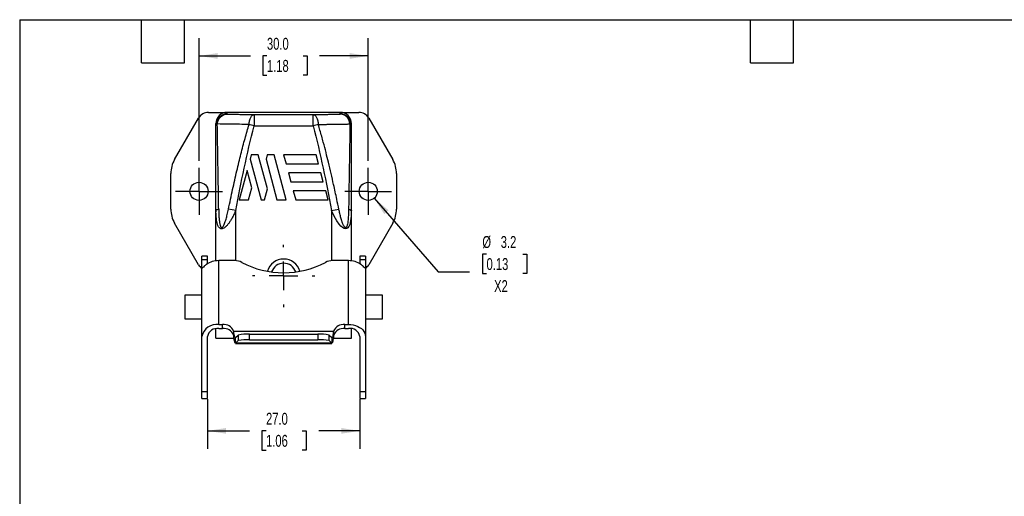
# Model space of a CAD drawing. Header units: millimetres. Extents: x 6 to 273, y 6 to 210.
# Tile 2 of 4: x 6 to 181, y 125 to 210. Entities that reach past the tile are written whole.
import ezdxf

# ---------------------------------------------------------------- set-up
doc = ezdxf.new("R2010")
doc.units = ezdxf.units.MM
doc.linetypes.add('SLD-Center', pattern=[19.05, 15.24, -1.27, 1.27, -1.27])
doc.linetypes.add('SLD-Solid', pattern=[0])
doc.layers.add('CENTER', color=40, linetype='SLD-Center')
doc.layers.add('DIMENSIONS', color=140, linetype='SLD-Solid', lineweight=25)
doc.layers.add('TEXT', color=140, linetype='SLD-Solid', lineweight=25)
doc.styles.add('SLDTEXTSTYLE0', font='TXT', dxfattribs={"width": 0.7})
doc.dimstyles.new('SLDDIMSTYLE1', dxfattribs={"dimtxt": 2.158008, "dimasz": 3.302, "dimexe": 0, "dimexo": 0.0625, "dimgap": 0.539502, "dimtad": 0, "dimtih": 1, "dimtoh": 1, "dimrnd": 1e-09, "dimzin": 4, "dimdsep": 46, "dimtxsty": 'SLDTEXTSTYLE0', "dimsah": 1, "dimcen": 0.09, "dimadec": 0, "dimazin": 1, "dimtfac": 1, "dimtofl": 0, "dimtmove": 0, "dimatfit": 3, "dimfxl": 0, "dimfrac": 2, "dimtolj": 1, "dimtzin": 12, "dimarcsym": 0})
doc.dimstyles.new('SLDDIMSTYLE4', dxfattribs={"dimtxt": 2.158008, "dimasz": 3.302, "dimexe": 0, "dimexo": 0.0625, "dimgap": 0.539502, "dimtad": 0, "dimtih": 1, "dimtoh": 1, "dimrnd": 1e-09, "dimzin": 12, "dimdsep": 46, "dimtxsty": 'SLDTEXTSTYLE0', "dimsah": 1, "dimcen": 0, "dimadec": 0, "dimazin": 3, "dimtfac": 1, "dimtofl": 0, "dimtmove": 0, "dimatfit": 3, "dimfxl": 0, "dimfrac": 2, "dimtolj": 1, "dimtzin": 12, "dimarcsym": 0})

# ---------------------------------------------------------------- blocks, each defined once
blk = doc.blocks.new('_D_8')
at = {"layer": 'DIMENSIONS'}
for p, q in [((38.13, 184.53), (38.13, 206.3)), ((68.13, 184.53), (68.13, 206.3)), ((38.13, 203.12), (47.24, 203.12)), ((50.17, 203.12), (49.44, 203.12)), ((49.44, 203.12), (49.44, 199.69)), ((56.58, 203.12), (57.3, 203.12)), ((57.3, 203.12), (57.3, 199.69)), ((68.13, 203.12), (59.5, 203.12)), ((49.44, 199.69), (50.17, 199.69)), ((57.3, 199.69), (56.58, 199.69))]:
    blk.add_line(p, q, dxfattribs=at)
for points in [[(38.13, 203.12), (41.44, 202.62), (41.44, 203.63)], [(68.13, 203.12), (64.83, 203.63), (64.83, 202.62)]]:
    blk.add_solid(points, dxfattribs=at)
at = {"layer": 'DIMENSIONS', "char_height": 2.117, "attachment_point": 1, "style": 'SLDTEXTSTYLE0'}
for s, insert in [('30.0', (50.17, 206.34)), ('1.18', (50.17, 202.42))]:
    blk.add_mtext(s, dxfattribs=dict(at, insert=insert))
blk = doc.blocks.new('_D_9')
at = {"layer": 'DIMENSIONS'}
for p, q in [((69.18, 177.91), (80.49, 164.86)), ((89.09, 167.99), (88.36, 167.99)), ((88.36, 167.99), (88.36, 164.56)), ((95.5, 167.99), (96.22, 167.99)), ((96.22, 167.99), (96.22, 164.56)), ((80.49, 164.86), (86.05, 164.86)), ((88.36, 164.56), (89.09, 164.56)), ((96.22, 164.56), (95.5, 164.56))]:
    blk.add_line(p, q, dxfattribs=at)
blk.add_solid([(69.18, 177.91), (70.96, 175.09), (71.73, 175.75)], dxfattribs=at)
at = {"layer": 'DIMENSIONS', "char_height": 2.117, "attachment_point": 1, "style": 'SLDTEXTSTYLE0'}
for s, insert in [('%%c', (88.35, 171.2)), ('3.2', (91.61, 171.2)), ('0.13', (89.09, 167.29)), ('X2', (90.43, 163.38))]:
    blk.add_mtext(s, dxfattribs=dict(at, insert=insert))
blk = doc.blocks.new('_D_10')
at = {"layer": 'DIMENSIONS'}
for p, q in [((39.63, 142.29), (39.63, 133.49)), ((66.63, 142.29), (66.63, 133.49)), ((39.63, 136.66), (47.09, 136.66)), ((50.01, 136.66), (49.29, 136.66)), ((49.29, 136.66), (49.29, 133.23)), ((56.43, 136.66), (57.15, 136.66)), ((57.15, 136.66), (57.15, 133.23)), ((66.63, 136.66), (59.35, 136.66)), ((49.29, 133.23), (50.01, 133.23)), ((57.15, 133.23), (56.43, 133.23))]:
    blk.add_line(p, q, dxfattribs=at)
for points in [[(39.63, 136.66), (42.94, 136.16), (42.94, 137.17)], [(66.63, 136.66), (63.33, 137.17), (63.33, 136.16)]]:
    blk.add_solid(points, dxfattribs=at)
at = {"layer": 'DIMENSIONS', "char_height": 2.117, "attachment_point": 1, "style": 'SLDTEXTSTYLE0'}
for s, insert in [('27.0', (50.01, 139.87)), ('1.06', (50.01, 135.96))]:
    blk.add_mtext(s, dxfattribs=dict(at, insert=insert))
blk = doc.blocks.new('SW_CENTERMARKSYMBOL_1')
at = {"layer": 'CENTER', "color": 0}
for p, q in [((0, 5.08), (0, 5.54)), ((0, 0), (0, 2.54)), ((-5.08, 0), (-5.54, 0)), ((0, 0), (-2.54, 0)), ((0, 0), (0, -2.54)), ((0, 0), (2.54, 0)), ((5.08, 0), (5.54, 0)), ((0, -5.08), (0, -5.54))]:
    blk.add_line(p, q, dxfattribs=at)
blk = doc.blocks.new('SW_CENTERMARKSYMBOL_2')
at = {"layer": 'CENTER', "color": 0}
for p, q in [((0, 2.54), (0, 4.14)), ((0, 0), (0, 2.54)), ((-2.54, 0), (-4.14, 0)), ((0, 0), (-2.54, 0)), ((0, 0), (0, -2.54)), ((0, 0), (2.54, 0)), ((2.54, 0), (4.14, 0)), ((0, -2.54), (0, -4.14))]:
    blk.add_line(p, q, dxfattribs=at)
blk = doc.blocks.new('SW_CENTERMARKSYMBOL_3')
at = {"layer": 'CENTER', "color": 0}
for p, q in [((0, 2.54), (0, 4.14)), ((0, 0), (0, 2.54)), ((-2.54, 0), (-4.14, 0)), ((0, 0), (-2.54, 0)), ((0, 0), (0, -2.54)), ((0, 0), (2.54, 0)), ((2.54, 0), (4.14, 0)), ((0, -2.54), (0, -4.14))]:
    blk.add_line(p, q, dxfattribs=at)

msp = doc.modelspace()

# ---------------------------------------------------------------- linework, layer by layer
for p, q in [((33.803, 184.757), (38.056, 192.123)), ((39.788, 193.123), (43.133, 193.123)), ((43.133, 192.823), (43.133, 193.123)), ((63.133, 193.123), (43.133, 193.123)), ((47.919, 192.739), (47.919, 190.739)), ((47.919, 192.739), (58.347, 192.739)), ((58.347, 190.739), (58.347, 192.739)), ((63.133, 192.823), (63.133, 193.123)), ((63.133, 193.123), (66.478, 193.123)), ((68.21, 192.123), (72.463, 184.757)), ((41.133, 190.823), (41.133, 191.123)), ((47.919, 190.739), (58.347, 190.739)), ((65.133, 190.823), (65.133, 191.123)), ((47.401, 185.623), (47.193, 184.85)), ((48.642, 185.623), (47.401, 185.623)), ((50.26, 179.585), (48.642, 185.623)), ((50.222, 185.623), (50.014, 184.85)), ((51.463, 185.623), (50.222, 185.623)), ((53.607, 177.623), (51.463, 185.623)), ((53.12, 185.623), (53.549, 184.023)), ((58.866, 185.623), (53.12, 185.623)), ((59.294, 184.023), (58.866, 185.623)), ((47.193, 184.85), (49.129, 177.623)), ((50.014, 184.85), (51.95, 177.623)), ((53.549, 184.023), (59.294, 184.023)), ((33.133, 175.99), (33.133, 182.257)), ((46.65, 182.821), (45.257, 177.623)), ((47.478, 179.73), (46.65, 182.821)), ((53.977, 182.423), (54.406, 180.823)), ((59.723, 182.423), (53.977, 182.423)), ((60.152, 180.823), (59.723, 182.423)), ((73.133, 182.257), (73.133, 175.99)), ((54.406, 180.823), (60.152, 180.823)), ((46.913, 177.623), (47.478, 179.73)), ((49.735, 177.623), (50.26, 179.585)), ((54.835, 179.223), (55.263, 177.623)), ((60.58, 179.223), (54.835, 179.223)), ((61.009, 177.623), (60.58, 179.223)), ((45.257, 177.623), (46.913, 177.623)), ((49.129, 177.623), (49.735, 177.623)), ((51.95, 177.623), (53.607, 177.623)), ((55.263, 177.623), (61.009, 177.623)), ((41.133, 166.808), (41.133, 175.699)), ((41.141, 175.732), (41.134, 175.48)), ((44.633, 175.699), (43.347, 175.943)), ((44.633, 166.834), (44.633, 175.699)), ((61.633, 175.699), (62.919, 175.943)), ((61.633, 175.699), (61.633, 166.834)), ((65.132, 175.483), (65.126, 175.732)), ((65.133, 175.699), (65.126, 175.497)), ((65.133, 166.808), (65.133, 175.699)), ((38.056, 166.123), (33.803, 173.49)), ((72.463, 173.49), (68.21, 166.123)), ((39.633, 167.642), (38.633, 167.642)), ((38.633, 167.039), (38.633, 167.642)), ((39.633, 167.039), (39.633, 167.642)), ((67.633, 167.642), (66.633, 167.642)), ((66.633, 167.642), (66.633, 167.039)), ((67.633, 167.642), (67.633, 167.039)), ((38.633, 167.039), (39.633, 167.039)), ((38.633, 165.547), (38.633, 167.039)), ((39.633, 166.298), (39.633, 167.039)), ((41.633, 155.524), (41.633, 166.838)), ((44.473, 166.838), (41.633, 166.838)), ((64.633, 166.838), (61.793, 166.838)), ((64.633, 155.524), (64.633, 166.838)), ((66.633, 167.039), (67.633, 167.039)), ((66.633, 167.039), (66.633, 166.298)), ((67.633, 167.039), (67.633, 165.547)), ((38.633, 153.403), (38.633, 165.547)), ((38.742, 165.547), (38.633, 165.547)), ((38.633, 165.541), (38.736, 165.541)), ((67.633, 165.547), (67.528, 165.547)), ((67.633, 165.541), (67.534, 165.541)), ((67.633, 165.547), (67.633, 153.403)), ((38.633, 160.723), (35.633, 160.723)), ((35.633, 160.723), (35.633, 156.523)), ((70.633, 160.723), (67.633, 160.723)), ((70.633, 156.523), (70.633, 160.723)), ((35.633, 156.523), (38.633, 156.523)), ((41.633, 155.524), (42.3, 155.524)), ((42.3, 154.817), (42.3, 155.524)), ((63.966, 155.524), (64.633, 155.524)), ((63.966, 154.817), (63.966, 155.524)), ((67.633, 156.523), (70.633, 156.523)), ((41.133, 153.123), (41.133, 154.772)), ((41.633, 154.817), (42.3, 154.817)), ((44.273, 154.345), (61.993, 154.345)), ((44.273, 154.345), (44.273, 153.638)), ((44.293, 153.515), (44.293, 154.246)), ((44.618, 153.188), (45.084, 153.653)), ((45.084, 153.653), (45.084, 152.657)), ((47.077, 152.816), (47.077, 153.812)), ((47.077, 153.812), (59.189, 153.812)), ((59.189, 153.812), (59.189, 152.816)), ((61.182, 152.657), (61.182, 153.653)), ((61.182, 153.653), (61.648, 153.188)), ((61.973, 154.246), (61.973, 153.515)), ((61.993, 153.638), (61.993, 154.345)), ((63.966, 154.817), (64.633, 154.817)), ((65.133, 153.123), (65.133, 154.772)), ((38.633, 143.562), (38.633, 153.403)), ((39.633, 143.562), (39.633, 153.403)), ((41.133, 153.123), (44.34, 153.123)), ((44.618, 153.188), (44.584, 153.187)), ((44.618, 152.192), (44.584, 152.19)), ((44.584, 152.173), (61.682, 152.173)), ((44.618, 152.192), (44.618, 153.188)), ((44.618, 152.192), (45.084, 152.657)), ((61.648, 152.192), (44.618, 152.192)), ((47.077, 152.816), (59.189, 152.816)), ((61.182, 152.657), (61.648, 152.192)), ((61.648, 153.188), (61.648, 152.192)), ((61.682, 153.186), (61.648, 153.188)), ((61.682, 152.189), (61.648, 152.192)), ((61.927, 153.123), (65.133, 153.123)), ((66.633, 153.403), (66.633, 143.562)), ((67.633, 153.403), (67.633, 143.562)), ((39.633, 143.562), (38.633, 143.562)), ((38.633, 142.391), (38.633, 143.562)), ((39.633, 142.391), (39.633, 143.562)), ((67.633, 143.562), (66.633, 143.562)), ((66.633, 143.562), (66.633, 142.391)), ((67.633, 143.562), (67.633, 142.391)), ((38.633, 142.391), (39.633, 142.391)), ((66.633, 142.391), (67.633, 142.391))]:
    msp.add_line(p, q)
at = {"flags": 128}
for points in [[(41.621, 175.943), (41.51, 175.917), (41.412, 175.889), (41.329, 175.86), (41.259, 175.829), (41.204, 175.798), (41.165, 175.765), (41.141, 175.732), (41.133, 175.699)], [(65.126, 175.497), (65.1, 174.703), (65.004, 173.89), (64.848, 173.26), (64.695, 172.908), (64.514, 172.659), (64.309, 172.514), (64.085, 172.471), (63.84, 172.53), (63.573, 172.687), (63.286, 172.942), (62.98, 173.297), (62.552, 173.92), (62.1, 174.72), (61.633, 175.699), (61.633, 175.699)], [(64.646, 175.943), (64.756, 175.917), (64.854, 175.889), (64.938, 175.86), (65.007, 175.829), (65.062, 175.798), (65.101, 175.765), (65.125, 175.732), (65.133, 175.699)], [(64.633, 155.524), (65.06, 155.503), (65.478, 155.438), (65.879, 155.333), (66.255, 155.188), (66.598, 155.006), (66.9, 154.792), (67.157, 154.55), (67.362, 154.284), (67.512, 154.001), (67.603, 153.705), (67.633, 153.403)]]:
    msp.add_lwpolyline(points, dxfattribs=at)
for centre in [(38.133, 179.123), (68.133, 179.123)]:
    msp.add_circle(centre, 1.6)
for centre, radius, start, end in [((39.788, 191.123), 2, 90, 150), ((43.133, 190.823), 2, 89.99582, 179.99546), ((63.133, 190.823), 2, 0.00418, 90.00454), ((66.478, 191.123), 2, 30, 90), ((38.133, 182.257), 5, 150, 180), ((68.133, 182.257), 5, 0, 30), ((38.133, 175.99), 5, 180, 210), ((68.133, 175.99), 5, 330, 0), ((39.788, 167.123), 2, 210, 234.73561), ((41.559, 163.176), 3.663, 88.84093, 125.5098), ((44.5, 164.272), 2.566, 61.86454, 90.60837), ((53.133, 180.603), 15.906, 242.18161, 297.81839), ((53.133, 164.123), 3, 90, 163.7146), ((53.133, 164.123), 2.25, 90, 161.12349), ((53.133, 164.123), 3, 16.2854, 90), ((53.133, 164.123), 2.25, 18.87651, 90), ((61.766, 164.272), 2.566, 89.39163, 118.13546), ((64.707, 163.176), 3.663, 54.4902, 91.15907), ((66.478, 167.123), 2, 305.26439, 330), ((41.294, 152.822), 2.723, 82.8394, 167.68938), ((42.496, 153.612), 1.922, 22.39895, 95.82818), ((63.771, 153.612), 1.922, 84.17182, 157.60105), ((41.393, 153.035), 1.798, 82.33937, 168.18941), ((42.496, 152.905), 1.922, 22.39895, 95.82818), ((46.638, 146.75), 7.076, 86.44683, 102.68548), ((59.628, 146.75), 7.076, 77.31452, 93.55317), ((63.771, 152.905), 1.922, 84.17182, 157.60105), ((64.893, 153.064), 1.772, 11.02724, 98.44398), ((46.638, 145.754), 7.076, 86.44683, 102.68548), ((59.628, 145.754), 7.076, 77.31452, 93.55317)]:
    msp.add_arc(centre, radius, start, end)
for centre, major_axis, start_param, end_param in [((43.133, 191.123), (0, -2), 3.1415927, 4.712389), ((63.133, 191.123), (0, 2), 4.712389, 6.2831853)]:
    msp.add_ellipse(centre, major_axis=major_axis, ratio=0.9998477, start_param=start_param, end_param=end_param)
for points, knots in [([(41.371, 191.067), (41.378, 191.113), (41.39, 191.205), (41.418, 191.337), (41.452, 191.461), (41.492, 191.577), (41.535, 191.684), (41.581, 191.784), (41.629, 191.875), (41.678, 191.959), (41.728, 192.035), (41.777, 192.104), (41.825, 192.166), (41.872, 192.221), (41.917, 192.271), (42.042, 192.4), (42.24, 192.557), (42.538, 192.712), (42.778, 192.786), (42.959, 192.813), (43.047, 192.82), (43.096, 192.822), (43.121, 192.823), (43.133, 192.823)], [0, 0, 0, 0, 0.049081, 0.0961089, 0.1410836, 0.184005, 0.2248728, 0.2636871, 0.3004478, 0.3351546, 0.3678077, 0.3984068, 0.426952, 0.4534433, 0.4778805, 0.5002637, 0.6515425, 0.7584026, 0.8820918, 0.941862, 0.9711449, 0.9856271, 1, 1, 1, 1]), ([(43.133, 192.823), (43.187, 192.821), (43.295, 192.817), (43.467, 192.812), (43.648, 192.807), (43.838, 192.802), (44.036, 192.797), (44.242, 192.792), (44.457, 192.788), (44.681, 192.783), (44.913, 192.779), (45.207, 192.773), (45.568, 192.767), (46.003, 192.761), (46.455, 192.755), (46.926, 192.749), (47.412, 192.744), (47.75, 192.74), (47.919, 192.739)], [0, 0, 0, 0, 0.0502795, 0.1003722, 0.1503248, 0.2001841, 0.2499973, 0.2998119, 0.3496753, 0.3996345, 0.4497367, 0.5000282, 0.5837117, 0.6669623, 0.7499973, 0.8330362, 0.9162979, 1, 1, 1, 1]), ([(47.001, 190.983), (47.015, 191.2), (47.047, 191.427), (47.151, 191.858), (47.223, 192.06), (47.398, 192.394), (47.499, 192.524), (47.709, 192.695), (47.817, 192.735), (47.919, 192.739)], [0, 0, 0, 0, 0.25, 0.25, 0.5, 0.5, 0.75, 0.75, 1, 1, 1, 1]), ([(58.347, 192.739), (58.449, 192.74), (58.653, 192.742), (58.951, 192.745), (59.243, 192.748), (59.529, 192.751), (59.809, 192.755), (60.082, 192.758), (60.349, 192.762), (60.61, 192.766), (60.864, 192.77), (61.167, 192.775), (61.51, 192.782), (61.884, 192.789), (62.233, 192.797), (62.558, 192.805), (62.861, 192.814), (63.042, 192.82), (63.133, 192.823)], [0, 0, 0, 0, 0.05027524, 0.10036412, 0.15031321, 0.2001695, 0.24998022, 0.29979275, 0.34965445, 0.39961253, 0.44971396, 0.50000528, 0.58368944, 0.66694193, 0.74998023, 0.83302354, 0.916291, 1, 1, 1, 1]), ([(58.347, 192.739), (58.449, 192.735), (58.557, 192.695), (58.767, 192.524), (58.869, 192.394), (59.043, 192.06), (59.115, 191.858), (59.219, 191.427), (59.251, 191.2), (59.265, 190.983)], [0, 0, 0, 0, 0.25, 0.25, 0.5, 0.5, 0.75, 0.75, 1, 1, 1, 1]), ([(64.895, 191.067), (64.87, 191.285), (64.81, 191.513), (64.611, 191.945), (64.473, 192.148), (64.137, 192.483), (63.942, 192.613), (63.537, 192.782), (63.328, 192.821), (63.133, 192.823)], [0, 0, 0, 0, 0.25, 0.25, 0.5, 0.5, 0.75, 0.75, 1, 1, 1, 1]), ([(41.133, 175.699), (41.133, 176.372), (41.133, 177.64), (41.133, 179.562), (41.133, 181.421), (41.133, 183.357), (41.133, 185.28), (41.133, 187.206), (41.133, 189.045), (41.133, 190.24), (41.133, 190.823)], [0, 0, 0, 0, 0.1326962, 0.250053, 0.3794839, 0.5000867, 0.6331902, 0.7608647, 0.883128, 1, 1, 1, 1]), ([(41.621, 175.943), (41.612, 176.538), (41.59, 178.005), (41.545, 180.802), (41.499, 183.579), (41.458, 186.096), (41.426, 188.001), (41.397, 189.67), (41.378, 190.722), (41.371, 191.067)], [0, 0, 0, 0, 0.1171713, 0.2885909, 0.5513508, 0.6661852, 0.7884254, 0.9306965, 1, 1, 1, 1]), ([(47.001, 190.983), (45.804, 190.997), (44.703, 191.011), (42.797, 191.039), (41.992, 191.053), (41.371, 191.067)], [0, 0, 0, 0, 0.5, 0.5, 1, 1, 1, 1]), ([(43.347, 175.943), (43.472, 176.541), (43.716, 177.717), (44.089, 179.447), (44.459, 181.112), (44.827, 182.713), (45.192, 184.249), (45.555, 185.721), (45.917, 187.128), (46.277, 188.471), (46.634, 189.75), (46.881, 190.579), (47.001, 190.983)], [0, 0, 0, 0, 0.118389, 0.2326695, 0.3428478, 0.4489313, 0.5509282, 0.648848, 0.7427016, 0.8325014, 0.9182619, 1, 1, 1, 1]), ([(59.265, 190.983), (59.372, 190.984), (59.589, 190.987), (59.908, 190.991), (60.226, 190.994), (60.542, 190.998), (60.855, 191.002), (61.165, 191.006), (61.471, 191.01), (61.773, 191.014), (62.071, 191.018), (62.363, 191.023), (62.651, 191.027), (62.932, 191.031), (63.207, 191.035), (63.475, 191.04), (63.735, 191.044), (63.986, 191.049), (64.229, 191.053), (64.462, 191.058), (64.686, 191.062), (64.825, 191.065), (64.895, 191.067)], [0, 0, 0, 0, 0.0450926, 0.090679, 0.1367634, 0.1833499, 0.2304425, 0.2780448, 0.3261602, 0.374792, 0.4239434, 0.4736175, 0.5238176, 0.5745469, 0.6258092, 0.6776085, 0.7299494, 0.7828371, 0.8362779, 0.8902792, 0.9448498, 1, 1, 1, 1]), ([(62.919, 175.943), (62.796, 176.534), (62.493, 177.991), (61.893, 180.77), (61.257, 183.53), (60.636, 186.034), (60.141, 187.929), (59.68, 189.591), (59.367, 190.639), (59.265, 190.983)], [0, 0, 0, 0, 0.116975, 0.2882678, 0.550922, 0.6657606, 0.7881056, 0.930498, 1, 1, 1, 1]), ([(64.895, 191.067), (64.891, 190.878), (64.881, 190.338), (64.862, 189.283), (64.837, 187.804), (64.808, 186.096), (64.767, 183.579), (64.721, 180.802), (64.676, 178.005), (64.654, 176.538), (64.646, 175.943)], [0, 0, 0, 0, 0.0380922, 0.1086247, 0.2115758, 0.3338137, 0.44865, 0.7114095, 0.8828291, 1, 1, 1, 1]), ([(44.633, 175.699), (44.58, 175.582), (44.477, 175.352), (44.318, 175.02), (44.16, 174.708), (44.003, 174.416), (43.848, 174.145), (43.696, 173.894), (43.545, 173.663), (43.398, 173.452), (43.201, 173.194), (42.957, 172.914), (42.662, 172.657), (42.386, 172.5), (42.102, 172.448), (41.82, 172.556), (41.572, 172.854), (41.399, 173.27), (41.275, 173.766), (41.193, 174.32), (41.142, 174.972), (41.136, 175.448), (41.133, 175.699)], [0, 0, 0, 0, 0.0437837, 0.0854598, 0.1250498, 0.1625788, 0.1980762, 0.2315768, 0.263122, 0.2927613, 0.3205545, 0.376438, 0.4244551, 0.4659536, 0.5035866, 0.554447, 0.6135444, 0.6855498, 0.7493327, 0.8227373, 0.9061954, 1, 1, 1, 1]), ([(41.621, 175.943), (41.624, 175.777), (41.629, 175.458), (41.647, 175), (41.67, 174.581), (41.7, 174.198), (41.737, 173.853), (41.782, 173.55), (41.833, 173.292), (41.89, 173.08), (41.953, 172.915), (42.022, 172.797), (42.098, 172.725), (42.193, 172.705), (42.307, 172.763), (42.425, 172.906), (42.546, 173.122), (42.673, 173.415), (42.804, 173.785), (42.967, 174.32), (43.156, 175.047), (43.28, 175.629), (43.347, 175.943)], [0, 0, 0, 0, 0.0704281, 0.1356491, 0.1957, 0.2506282, 0.3013797, 0.3462068, 0.3852516, 0.4187294, 0.4462414, 0.4685501, 0.4867204, 0.5026687, 0.5245766, 0.5518899, 0.5873604, 0.6322651, 0.6872277, 0.7525849, 0.8662268, 1, 1, 1, 1]), ([(64.646, 175.943), (64.642, 175.763), (64.636, 175.404), (64.614, 174.867), (64.579, 174.338), (64.536, 173.899), (64.476, 173.492), (64.419, 173.204), (64.343, 172.981), (64.291, 172.868), (64.238, 172.788), (64.181, 172.736), (64.104, 172.705), (64.008, 172.732), (63.935, 172.801), (63.88, 172.868), (63.823, 172.948), (63.747, 173.081), (63.663, 173.259), (63.59, 173.437), (63.529, 173.597), (63.479, 173.745), (63.427, 173.902), (63.36, 174.122), (63.24, 174.544), (63.084, 175.168), (62.974, 175.685), (62.919, 175.943)], [0, 0, 0, 0, 0.0764783, 0.1529042, 0.2293398, 0.3045234, 0.3438678, 0.4099827, 0.4349622, 0.4537973, 0.4699276, 0.4838904, 0.4965038, 0.5174148, 0.5374113, 0.5442777, 0.5574617, 0.5813215, 0.6115585, 0.6415917, 0.6627721, 0.6839009, 0.7072422, 0.7320529, 0.7801709, 0.8901202, 1, 1, 1, 1]), ([(39.431, 166.158), (39.281, 166.043), (39.153, 165.936), (38.936, 165.743), (38.852, 165.658), (38.758, 165.563), (38.732, 165.536), (38.691, 165.496), (38.675, 165.482), (38.64, 165.465), (38.634, 165.484), (38.633, 165.541)], [0, 0, 0, 0, 0.25, 0.25, 0.5, 0.5, 0.625, 0.625, 0.75, 0.75, 1, 1, 1, 1]), ([(67.633, 165.541), (67.633, 165.485), (67.626, 165.465), (67.58, 165.488), (67.54, 165.53), (67.415, 165.658), (67.331, 165.742), (67.115, 165.935), (66.985, 166.043), (66.835, 166.158)], [0, 0, 0, 0, 0.25, 0.25, 0.5, 0.5, 0.75, 0.75, 1, 1, 1, 1]), ([(44.293, 154.246), (44.29, 154.263), (44.285, 154.295), (44.277, 154.328), (44.273, 154.345)], [0, 0, 0, 0, 0.4996991, 1, 1, 1, 1]), ([(44.293, 153.515), (44.29, 153.535), (44.285, 153.575), (44.277, 153.617), (44.273, 153.638)], [0, 0, 0, 0, 0.5002507, 1, 1, 1, 1]), ([(44.553, 153.186), (44.51, 153.221), (44.466, 153.333), (44.38, 153.69), (44.336, 153.939), (44.293, 154.246)], [0, 0, 0, 0, 0.5, 0.5, 1, 1, 1, 1]), ([(61.973, 154.246), (61.929, 153.935), (61.886, 153.689), (61.797, 153.324), (61.754, 153.216), (61.71, 153.183)], [0, 0, 0, 0, 0.5, 0.5, 1, 1, 1, 1]), ([(61.993, 154.345), (61.989, 154.328), (61.981, 154.295), (61.976, 154.263), (61.973, 154.246)], [0, 0, 0, 0, 0.5002917, 1, 1, 1, 1]), ([(61.993, 153.638), (61.989, 153.617), (61.981, 153.575), (61.976, 153.535), (61.973, 153.515)], [0, 0, 0, 0, 0.49974, 1, 1, 1, 1]), ([(44.553, 152.189), (44.532, 152.211), (44.51, 152.256), (44.466, 152.393), (44.445, 152.484), (44.38, 152.819), (44.336, 153.131), (44.293, 153.515)], [0, 0, 0, 0, 0.25, 0.25, 0.5, 0.5, 1, 1, 1, 1]), ([(61.973, 153.515), (61.93, 153.126), (61.886, 152.818), (61.798, 152.363), (61.755, 152.228), (61.71, 152.186)], [0, 0, 0, 0, 0.5, 0.5, 1, 1, 1, 1])]:
    msp.add_open_spline(points, degree=3, knots=knots)
for points in [[(41.371, 191.067), (41.217, 190.993), (41.133, 190.907), (41.133, 190.823)], [(44.633, 175.699), (45.589, 180.74), (46.604, 185.788), (47.919, 190.739)], [(47.919, 190.739), (47.603, 190.823), (47.279, 190.909), (47.001, 190.983)], [(59.265, 190.983), (58.987, 190.909), (58.663, 190.823), (58.347, 190.739)], [(58.347, 190.739), (59.662, 185.788), (60.677, 180.74), (61.633, 175.699)], [(65.133, 190.823), (65.133, 190.907), (65.049, 190.993), (64.895, 191.067)], [(65.133, 175.699), (65.133, 180.769), (65.133, 185.846), (65.133, 190.823)], [(38.633, 165.541), (38.633, 165.543), (38.633, 165.545), (38.633, 165.547)], [(67.633, 165.547), (67.633, 165.545), (67.633, 165.543), (67.633, 165.541)]]:
    msp.add_open_spline(points, degree=3)
at = {"layer": 'TEXT'}
for p, q in [((6.35, 209.55), (273.05, 209.55)), ((6.35, 209.55), (6.35, 6.35)), ((27.94, 201.93), (27.94, 209.55)), ((35.56, 201.93), (35.56, 209.55)), ((135.89, 201.93), (135.89, 209.55)), ((143.51, 201.93), (143.51, 209.55)), ((27.94, 201.93), (35.56, 201.93)), ((135.89, 201.93), (143.51, 201.93))]:
    msp.add_line(p, q, dxfattribs=at)

# ---------------------------------------------------------------- block references
at = {"layer": 'CENTER'}
for name, p in [('SW_CENTERMARKSYMBOL_3', (38.133, 179.123)), ('SW_CENTERMARKSYMBOL_2', (68.133, 179.123)), ('SW_CENTERMARKSYMBOL_1', (53.133, 164.123))]:
    msp.add_blockref(name, p, dxfattribs=at)

# ---------------------------------------------------------------- dimensions: what is measured, and where the dimension line sits
at = {"layer": 'DIMENSIONS'}
for base, p1, p2, picture, middle in [((38.133, 203.124), (68.133, 183.263), (38.133, 183.263), '_D_8', (53.372, 203.124)), ((66.633, 136.663), (39.633, 143.562), (66.633, 143.562), '_D_10', (53.22, 136.663))]:
    dim = msp.add_linear_dim(base=base, p1=p1, p2=p2, dimstyle='SLDDIMSTYLE1', dxfattribs=at)
    dim.commit()
    dim.dimension.update_dxf_attribs({"geometry": picture, "text_midpoint": middle, "dimtype": 160})
dim = msp.add_diameter_dim_2p(p1=(67.085, 180.333), p2=(69.181, 177.914), text='<>\\PX2', dimstyle='SLDDIMSTYLE4', dxfattribs=at)
dim.commit()
dim.dimension.update_dxf_attribs({"geometry": '_D_9', "text_midpoint": (92.292, 165.97), "dimtype": 163})

doc.saveas('drawing.dxf')
